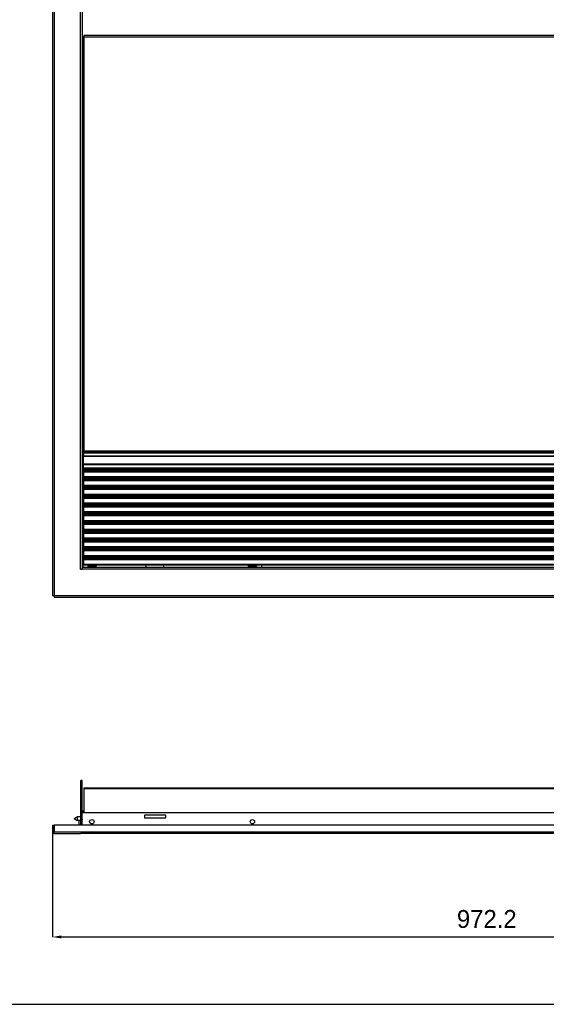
# Model space of a CAD drawing. Header units: inches. Extents: x -8834 to -3121, y 1010 to 9212.
# Tile 29 of 36: x -5518 to -4929, y 5510 to 6612. Entities that reach past the tile are written whole.
import ezdxf

# ---------------------------------------------------------------- set-up
doc = ezdxf.new("R2010")
doc.units = ezdxf.units.IN
doc.layers.add('1', color=7, linetype='Continuous')
doc.dimstyles.new('Copia di Standard', dxfattribs={"dimtxt": 20, "dimasz": 10, "dimexe": 0.18, "dimexo": 0.0625, "dimgap": 10, "dimtad": 1, "dimdec": 1, "dimzin": 0, "dimdsep": 46, "dimtxsty": 'Standard', "dimcen": 0.09, "dimclrd": 4, "dimclre": 4, "dimadec": 0, "dimazin": 0, "dimtfac": 1, "dimtdec": 1, "dimtofl": 0, "dimtmove": 0, "dimatfit": 3, "dimfxl": 0.18, "dimtolj": 1, "dimtzin": 0, "dimarcsym": 0})

# ---------------------------------------------------------------- blocks, each defined once
blk = doc.blocks.new('*D51')
at = {"color": 3, "lineweight": -2, "transparency": 16777216}
for p, q in [((-5481.6, 5706.1), (-5481.6, 5584.8)), ((-4509.4, 5706.1), (-4509.4, 5584.8)), ((-5471.6, 5585), (-4519.4, 5585))]:
    blk.add_line(p, q, dxfattribs=at)
at = {"color": 3, "transparency": 16777216}
for points in [[(-5471.6, 5586.7), (-5471.6, 5583.3), (-5481.6, 5585)], [(-4519.4, 5586.7), (-4519.4, 5583.3), (-4509.4, 5585)]]:
    blk.add_solid(points, dxfattribs=at)
at = {"layer": 'Defpoints', "color": 0, "transparency": 16777216}
for p in [(-5481.6, 5706.2), (-4509.4, 5706.2), (-4509.4, 5585)]:
    blk.add_point(p, dxfattribs=at)
at = {"color": 3, "transparency": 16777216, "insert": (-4995.5, 5605), "char_height": 20, "attachment_point": 5}
blk.add_mtext('\\A1;972.2', dxfattribs=at)

msp = doc.modelspace()

# ---------------------------------------------------------------- linework, layer by layer
at = {"color": 7, "linetype": 'Continuous'}
for p, q in [((-5481.55, 6717.75), (-5481.55, 5966.94)), ((-5448.55, 6635.2), (-5448.55, 6592.65)), ((-5448.05, 6592.65), (-5448.55, 6592.65)), ((-5448.55, 6592.65), (-5448.55, 6556.6)), ((-5448.05, 6592.65), (-5446.55, 6592.65)), ((-5448.05, 6592.15), (-5448.05, 6556.6)), ((-5446.55, 6592.15), (-5448.05, 6592.15)), ((-5448.05, 6592.15), (-5448.05, 6556.6)), ((-5446.55, 6594.15), (-4544.21, 6594.15)), ((-5446.55, 6594.15), (-5446.55, 6592.65)), ((-5446.55, 6592.65), (-5446.55, 6592.15)), ((-5448.05, 6556.6), (-5448.55, 6556.6)), ((-5448.55, 6556.6), (-5448.55, 6128.09)), ((-5448.05, 6556.6), (-5448.05, 6128.59)), ((-5448.55, 6128.09), (-5448.55, 6092.04)), ((-5448.05, 6128.09), (-5448.55, 6128.09)), ((-5446.55, 6128.59), (-5448.05, 6128.59)), ((-5446.55, 6128.09), (-5448.05, 6128.09)), ((-5446.55, 6127.09), (-5446.55, 6128.59)), ((-5447.05, 6123.59), (-4544.21, 6123.59)), ((-5447.05, 6123.59), (-5447.05, 6122.99)), ((-5447.05, 6114.26), (-5447.05, 6122.99)), ((-4544.21, 6127.09), (-5446.55, 6127.09)), ((-5446.55, 6127.09), (-5446.55, 6126.59)), ((-5446.55, 6123.59), (-5446.55, 6126.59)), ((-5447.05, 6114.26), (-5447.05, 6113.25)), ((-5447.05, 6109.61), (-5447.05, 6113.25)), ((-5447.05, 6109.61), (-5447.05, 6108.71)), ((-5447.05, 6108.71), (-4544.21, 6108.71)), ((-5447.05, 6108.27), (-4544.21, 6108.27)), ((-5447.05, 6108.27), (-5447.05, 6107.07)), ((-5447.05, 6107.07), (-5447.05, 6105.94)), ((-5447.05, 6105.64), (-5447.05, 6105.94)), ((-5447.05, 6105.64), (-5447.05, 6100.29)), ((-5446.55, 6108.27), (-5446.55, 6108.71)), ((-5439.15, 6108.44), (-5439.61, 6108.71)), ((-5439.15, 6108.44), (-5438.86, 6108.27)), ((-5436.74, 6108.27), (-5436.45, 6108.44)), ((-5435.99, 6108.71), (-5436.45, 6108.44)), ((-5418.48, 6108.27), (-5417.9, 6108.61)), ((-5417.72, 6108.71), (-5417.9, 6108.61)), ((-5415.2, 6108.61), (-5415.38, 6108.71)), ((-5415.2, 6108.61), (-5414.62, 6108.27)), ((-5406.35, 6108.71), (-5406.35, 6108.27)), ((-5393.65, 6108.71), (-5393.65, 6108.27)), ((-5389.15, 6108.32), (-5388.52, 6108.32)), ((-5389.15, 6108.32), (-5389.15, 6108.27)), ((-5388.08, 6108.32), (-5388.52, 6108.32)), ((-5386.37, 6108.32), (-5388.08, 6108.32)), ((-5385.07, 6108.32), (-5386.37, 6108.32)), ((-5382.23, 6108.32), (-5385.07, 6108.32)), ((-5382.35, 6108.27), (-5382.35, 6108.32)), ((-5380.93, 6108.32), (-5382.23, 6108.32)), ((-5380.93, 6108.32), (-5379.22, 6108.32)), ((-5379.22, 6108.32), (-5378.78, 6108.32)), ((-5378.78, 6108.32), (-5378.15, 6108.32)), ((-5378.15, 6108.32), (-5378.15, 6108.27)), ((-5357.05, 6108.27), (-5357.05, 6108.71)), ((-5280.78, 6108.27), (-5280.2, 6108.61)), ((-5280.02, 6108.71), (-5280.2, 6108.61)), ((-5277.5, 6108.61), (-5277.68, 6108.71)), ((-5277.5, 6108.61), (-5276.92, 6108.27)), ((-5247.85, 6108.71), (-5247.85, 6108.27)), ((-5099.14, 6108.27), (-5099.14, 6108.71)), ((-5095.14, 6108.32), (-5094.51, 6108.32)), ((-5095.14, 6108.27), (-5095.14, 6108.32)), ((-5094.51, 6108.32), (-5094.07, 6108.32)), ((-5094.07, 6108.32), (-5092.36, 6108.32)), ((-5091.06, 6108.32), (-5092.36, 6108.32)), ((-5088.22, 6108.32), (-5091.06, 6108.32)), ((-5088.22, 6108.32), (-5086.92, 6108.32)), ((-5086.92, 6108.32), (-5085.21, 6108.32)), ((-5084.77, 6108.32), (-5085.21, 6108.32)), ((-5084.77, 6108.32), (-5084.14, 6108.32)), ((-5084.14, 6108.27), (-5084.14, 6108.32)), ((-5080.14, 6108.27), (-5080.14, 6108.71)), ((-5447.05, 6100.29), (-5447.05, 6099.33)), ((-5447.05, 6099.33), (-4544.21, 6099.33)), ((-5447.05, 6098.47), (-4544.21, 6098.47)), ((-5447.05, 6098.47), (-5447.05, 6097.27)), ((-5447.05, 6097.27), (-5447.05, 6096.14)), ((-5447.05, 6095.84), (-5447.05, 6096.14)), ((-5447.05, 6095.84), (-5447.05, 6090.49)), ((-5446.55, 6098.47), (-5446.55, 6099.33)), ((-5406.35, 6099.33), (-5406.35, 6098.47)), ((-5393.65, 6099.33), (-5393.65, 6098.47)), ((-5389.15, 6098.52), (-5388.52, 6098.52)), ((-5389.15, 6098.52), (-5389.15, 6098.47)), ((-5388.08, 6098.52), (-5388.52, 6098.52)), ((-5386.37, 6098.52), (-5388.08, 6098.52)), ((-5385.07, 6098.52), (-5386.37, 6098.52)), ((-5382.23, 6098.52), (-5385.07, 6098.52)), ((-5382.35, 6098.47), (-5382.35, 6098.52)), ((-5380.93, 6098.52), (-5382.23, 6098.52)), ((-5380.93, 6098.52), (-5379.22, 6098.52)), ((-5379.22, 6098.52), (-5378.78, 6098.52)), ((-5378.78, 6098.52), (-5378.15, 6098.52)), ((-5378.15, 6098.52), (-5378.15, 6098.47)), ((-5357.05, 6098.47), (-5357.05, 6099.33)), ((-5247.85, 6099.33), (-5247.85, 6098.47)), ((-5099.14, 6098.47), (-5099.14, 6099.33)), ((-5095.14, 6098.52), (-5094.51, 6098.52)), ((-5095.14, 6098.47), (-5095.14, 6098.52)), ((-5094.51, 6098.52), (-5094.07, 6098.52)), ((-5094.07, 6098.52), (-5092.36, 6098.52)), ((-5091.06, 6098.52), (-5092.36, 6098.52)), ((-5088.22, 6098.52), (-5091.06, 6098.52)), ((-5088.22, 6098.52), (-5086.92, 6098.52)), ((-5086.92, 6098.52), (-5085.21, 6098.52)), ((-5084.77, 6098.52), (-5085.21, 6098.52)), ((-5084.77, 6098.52), (-5084.14, 6098.52)), ((-5084.14, 6098.47), (-5084.14, 6098.52)), ((-5080.14, 6098.47), (-5080.14, 6099.33)), ((-5448.05, 6092.04), (-5448.55, 6092.04)), ((-5448.55, 6092.04), (-5448.55, 5998.44)), ((-5448.05, 6092.04), (-5447.05, 6092.04)), ((-5447.55, 6090.04), (-5447.05, 6090.04)), ((-5447.55, 6090.04), (-5447.55, 5998.44)), ((-5447.05, 6090.49), (-5447.05, 6089.53)), ((-5447.05, 6089.53), (-4544.21, 6089.53)), ((-5447.05, 6088.67), (-5447.05, 6087.47)), ((-5447.05, 6088.67), (-4544.21, 6088.67)), ((-5447.05, 6087.47), (-5447.05, 6086.34)), ((-5447.05, 6086.04), (-5447.05, 6086.34)), ((-5447.05, 6086.04), (-5447.05, 6080.69)), ((-5393.65, 6089.53), (-5393.65, 6088.67)), ((-5389.15, 6088.72), (-5389.15, 6088.67)), ((-5389.15, 6088.72), (-5388.52, 6088.72)), ((-5388.08, 6088.72), (-5388.52, 6088.72)), ((-5386.37, 6088.72), (-5388.08, 6088.72)), ((-5385.07, 6088.72), (-5386.37, 6088.72)), ((-5382.23, 6088.72), (-5385.07, 6088.72)), ((-5380.93, 6088.72), (-5382.23, 6088.72)), ((-5380.93, 6088.72), (-5379.22, 6088.72)), ((-5379.22, 6088.72), (-5378.78, 6088.72)), ((-5378.78, 6088.72), (-5378.15, 6088.72)), ((-5378.15, 6088.72), (-5378.15, 6088.67)), ((-5357.05, 6088.67), (-5357.05, 6089.53)), ((-5247.85, 6089.53), (-5247.85, 6088.67)), ((-5099.14, 6088.67), (-5099.14, 6089.53)), ((-5095.14, 6088.67), (-5095.14, 6088.72)), ((-5095.14, 6088.72), (-5094.51, 6088.72)), ((-5094.51, 6088.72), (-5094.07, 6088.72)), ((-5094.07, 6088.72), (-5092.36, 6088.72)), ((-5091.06, 6088.72), (-5092.36, 6088.72)), ((-5088.22, 6088.72), (-5091.06, 6088.72)), ((-5088.22, 6088.72), (-5086.92, 6088.72)), ((-5086.92, 6088.72), (-5085.21, 6088.72)), ((-5084.77, 6088.72), (-5085.21, 6088.72)), ((-5084.77, 6088.72), (-5084.14, 6088.72)), ((-5084.14, 6088.67), (-5084.14, 6088.72)), ((-5080.14, 6088.67), (-5080.14, 6089.53)), ((-5447.05, 6080.69), (-5447.05, 6079.73)), ((-5447.05, 6079.73), (-4544.21, 6079.73)), ((-5447.05, 6078.87), (-4544.21, 6078.87)), ((-5447.05, 6078.87), (-5447.05, 6077.67)), ((-5447.05, 6077.67), (-5447.05, 6076.54)), ((-5447.05, 6076.24), (-5447.05, 6076.54)), ((-5447.05, 6076.24), (-5447.05, 6070.89)), ((-5393.65, 6079.73), (-5393.65, 6078.87)), ((-5389.15, 6078.92), (-5389.15, 6078.87)), ((-5389.15, 6078.92), (-5388.52, 6078.92)), ((-5388.08, 6078.92), (-5388.52, 6078.92)), ((-5386.37, 6078.92), (-5388.08, 6078.92)), ((-5385.07, 6078.92), (-5386.37, 6078.92)), ((-5382.23, 6078.92), (-5385.07, 6078.92)), ((-5380.93, 6078.92), (-5382.23, 6078.92)), ((-5380.93, 6078.92), (-5379.22, 6078.92)), ((-5379.22, 6078.92), (-5378.78, 6078.92)), ((-5378.78, 6078.92), (-5378.15, 6078.92)), ((-5378.15, 6078.92), (-5378.15, 6078.87)), ((-5357.05, 6078.87), (-5357.05, 6079.73)), ((-5247.85, 6079.73), (-5247.85, 6078.87)), ((-5099.14, 6078.87), (-5099.14, 6079.73)), ((-5095.14, 6078.92), (-5094.51, 6078.92)), ((-5095.14, 6078.87), (-5095.14, 6078.92)), ((-5094.51, 6078.92), (-5094.07, 6078.92)), ((-5094.07, 6078.92), (-5092.36, 6078.92)), ((-5091.06, 6078.92), (-5092.36, 6078.92)), ((-5088.22, 6078.92), (-5091.06, 6078.92)), ((-5088.22, 6078.92), (-5086.92, 6078.92)), ((-5086.92, 6078.92), (-5085.21, 6078.92)), ((-5084.77, 6078.92), (-5085.21, 6078.92)), ((-5084.77, 6078.92), (-5084.14, 6078.92)), ((-5084.14, 6078.87), (-5084.14, 6078.92)), ((-5080.14, 6078.87), (-5080.14, 6079.73)), ((-5447.05, 6070.89), (-5447.05, 6069.93)), ((-5447.05, 6069.93), (-4544.21, 6069.93)), ((-5447.05, 6069.07), (-4544.21, 6069.07)), ((-5447.05, 6069.07), (-5447.05, 6067.87)), ((-5447.05, 6067.87), (-5447.05, 6066.74)), ((-5447.05, 6066.44), (-5447.05, 6066.74)), ((-5447.05, 6066.44), (-5447.05, 6061.09)), ((-5393.65, 6069.93), (-5393.65, 6069.07)), ((-5389.15, 6069.12), (-5389.15, 6069.07)), ((-5389.15, 6069.12), (-5388.52, 6069.12)), ((-5388.08, 6069.12), (-5388.52, 6069.12)), ((-5386.37, 6069.12), (-5388.08, 6069.12)), ((-5385.07, 6069.12), (-5386.37, 6069.12)), ((-5382.23, 6069.12), (-5385.07, 6069.12)), ((-5380.93, 6069.12), (-5382.23, 6069.12)), ((-5380.93, 6069.12), (-5379.22, 6069.12)), ((-5379.22, 6069.12), (-5378.78, 6069.12)), ((-5378.78, 6069.12), (-5378.15, 6069.12)), ((-5378.15, 6069.12), (-5378.15, 6069.07)), ((-5357.05, 6069.07), (-5357.05, 6069.93)), ((-5247.85, 6069.93), (-5247.85, 6069.07)), ((-5099.14, 6069.07), (-5099.14, 6069.93)), ((-5095.14, 6069.12), (-5094.51, 6069.12)), ((-5095.14, 6069.07), (-5095.14, 6069.12)), ((-5094.51, 6069.12), (-5094.07, 6069.12)), ((-5094.07, 6069.12), (-5092.36, 6069.12)), ((-5091.06, 6069.12), (-5092.36, 6069.12)), ((-5088.22, 6069.12), (-5091.06, 6069.12)), ((-5088.22, 6069.12), (-5086.92, 6069.12)), ((-5086.92, 6069.12), (-5085.21, 6069.12)), ((-5084.77, 6069.12), (-5085.21, 6069.12)), ((-5084.77, 6069.12), (-5084.14, 6069.12)), ((-5084.14, 6069.07), (-5084.14, 6069.12)), ((-5080.14, 6069.07), (-5080.14, 6069.93)), ((-5447.05, 6061.09), (-5447.05, 6060.13)), ((-5447.05, 6060.13), (-4544.21, 6060.13)), ((-5447.05, 6059.27), (-4544.21, 6059.27)), ((-5447.05, 6059.27), (-5447.05, 6058.07)), ((-5447.05, 6058.07), (-5447.05, 6056.94)), ((-5447.05, 6056.64), (-5447.05, 6056.94)), ((-5447.05, 6056.64), (-5447.05, 6051.29)), ((-5447.05, 6051.29), (-5447.05, 6050.33)), ((-5447.05, 6050.33), (-4544.21, 6050.33)), ((-5393.65, 6060.13), (-5393.65, 6059.27)), ((-5393.65, 6050.33), (-5393.65, 6049.47)), ((-5389.15, 6059.32), (-5389.15, 6059.27)), ((-5389.15, 6059.32), (-5388.52, 6059.32)), ((-5388.08, 6059.32), (-5388.52, 6059.32)), ((-5386.37, 6059.32), (-5388.08, 6059.32)), ((-5385.07, 6059.32), (-5386.37, 6059.32)), ((-5382.23, 6059.32), (-5385.07, 6059.32)), ((-5380.93, 6059.32), (-5382.23, 6059.32)), ((-5380.93, 6059.32), (-5379.22, 6059.32)), ((-5379.22, 6059.32), (-5378.78, 6059.32)), ((-5378.78, 6059.32), (-5378.15, 6059.32)), ((-5378.15, 6059.32), (-5378.15, 6059.27)), ((-5357.05, 6059.27), (-5357.05, 6060.13)), ((-5357.05, 6049.47), (-5357.05, 6050.33)), ((-5247.85, 6060.13), (-5247.85, 6059.27)), ((-5247.85, 6050.33), (-5247.85, 6049.47)), ((-5099.14, 6059.27), (-5099.14, 6060.13)), ((-5099.14, 6049.47), (-5099.14, 6050.33)), ((-5095.14, 6059.32), (-5094.51, 6059.32)), ((-5095.14, 6059.27), (-5095.14, 6059.32)), ((-5094.51, 6059.32), (-5094.07, 6059.32)), ((-5094.07, 6059.32), (-5092.36, 6059.32)), ((-5091.06, 6059.32), (-5092.36, 6059.32)), ((-5088.22, 6059.32), (-5091.06, 6059.32)), ((-5088.22, 6059.32), (-5086.92, 6059.32)), ((-5086.92, 6059.32), (-5085.21, 6059.32)), ((-5084.77, 6059.32), (-5085.21, 6059.32)), ((-5084.77, 6059.32), (-5084.14, 6059.32)), ((-5084.14, 6059.27), (-5084.14, 6059.32)), ((-5080.14, 6059.27), (-5080.14, 6060.13)), ((-5080.14, 6049.47), (-5080.14, 6050.33)), ((-5447.05, 6049.47), (-4544.21, 6049.47)), ((-5447.05, 6049.47), (-5447.05, 6048.27)), ((-5447.05, 6048.27), (-5447.05, 6047.14)), ((-5447.05, 6046.84), (-5447.05, 6047.14)), ((-5447.05, 6046.84), (-5447.05, 6041.49)), ((-5447.05, 6041.49), (-5447.05, 6040.53)), ((-5447.05, 6040.53), (-4544.21, 6040.53)), ((-5447.05, 6039.67), (-4544.21, 6039.67)), ((-5447.05, 6039.67), (-5447.05, 6038.47)), ((-5393.65, 6040.53), (-5393.65, 6039.67)), ((-5389.15, 6049.52), (-5389.15, 6049.47)), ((-5389.15, 6049.52), (-5388.52, 6049.52)), ((-5389.15, 6039.72), (-5388.52, 6039.72)), ((-5389.15, 6039.72), (-5389.15, 6039.67)), ((-5388.08, 6049.52), (-5388.52, 6049.52)), ((-5388.08, 6039.72), (-5388.52, 6039.72)), ((-5386.37, 6049.52), (-5388.08, 6049.52)), ((-5386.37, 6039.72), (-5388.08, 6039.72)), ((-5385.07, 6049.52), (-5386.37, 6049.52)), ((-5385.07, 6039.72), (-5386.37, 6039.72)), ((-5382.23, 6049.52), (-5385.07, 6049.52)), ((-5382.23, 6039.72), (-5385.07, 6039.72)), ((-5380.93, 6049.52), (-5382.23, 6049.52)), ((-5380.93, 6039.72), (-5382.23, 6039.72)), ((-5380.93, 6049.52), (-5379.22, 6049.52)), ((-5380.93, 6039.72), (-5379.22, 6039.72)), ((-5379.22, 6049.52), (-5378.78, 6049.52)), ((-5379.22, 6039.72), (-5378.78, 6039.72)), ((-5378.78, 6049.52), (-5378.15, 6049.52)), ((-5378.78, 6039.72), (-5378.15, 6039.72)), ((-5378.15, 6049.52), (-5378.15, 6049.47)), ((-5378.15, 6039.72), (-5378.15, 6039.67)), ((-5357.05, 6039.67), (-5357.05, 6040.53)), ((-5247.85, 6040.53), (-5247.85, 6039.67)), ((-5099.14, 6039.67), (-5099.14, 6040.53)), ((-5095.14, 6049.52), (-5094.51, 6049.52)), ((-5095.14, 6049.47), (-5095.14, 6049.52)), ((-5095.14, 6039.72), (-5094.51, 6039.72)), ((-5095.14, 6039.67), (-5095.14, 6039.72)), ((-5094.51, 6049.52), (-5094.07, 6049.52)), ((-5094.51, 6039.72), (-5094.07, 6039.72)), ((-5094.07, 6049.52), (-5092.36, 6049.52)), ((-5094.07, 6039.72), (-5092.36, 6039.72)), ((-5091.06, 6049.52), (-5092.36, 6049.52)), ((-5091.06, 6039.72), (-5092.36, 6039.72)), ((-5088.22, 6049.52), (-5091.06, 6049.52)), ((-5088.22, 6039.72), (-5091.06, 6039.72)), ((-5088.22, 6049.52), (-5086.92, 6049.52)), ((-5088.22, 6039.72), (-5086.92, 6039.72)), ((-5086.92, 6049.52), (-5085.21, 6049.52)), ((-5086.92, 6039.72), (-5085.21, 6039.72)), ((-5084.77, 6049.52), (-5085.21, 6049.52)), ((-5084.77, 6039.72), (-5085.21, 6039.72)), ((-5084.77, 6049.52), (-5084.14, 6049.52)), ((-5084.77, 6039.72), (-5084.14, 6039.72)), ((-5084.14, 6049.47), (-5084.14, 6049.52)), ((-5084.14, 6039.67), (-5084.14, 6039.72)), ((-5080.14, 6039.67), (-5080.14, 6040.53)), ((-5447.05, 6038.47), (-5447.05, 6037.34)), ((-5447.05, 6037.04), (-5447.05, 6037.34)), ((-5447.05, 6037.04), (-5447.05, 6031.69)), ((-5447.05, 6031.69), (-5447.05, 6030.73)), ((-5447.05, 6030.73), (-4544.21, 6030.73)), ((-5447.05, 6029.87), (-4544.21, 6029.87)), ((-5447.05, 6029.87), (-5447.05, 6028.67)), ((-5447.05, 6028.67), (-5447.05, 6027.54)), ((-5393.65, 6030.73), (-5393.65, 6029.87)), ((-5389.15, 6029.92), (-5388.52, 6029.92)), ((-5389.15, 6029.92), (-5389.15, 6029.87)), ((-5388.08, 6029.92), (-5388.52, 6029.92)), ((-5386.37, 6029.92), (-5388.08, 6029.92)), ((-5385.07, 6029.92), (-5386.37, 6029.92)), ((-5382.23, 6029.92), (-5385.07, 6029.92)), ((-5380.93, 6029.92), (-5382.23, 6029.92)), ((-5380.93, 6029.92), (-5379.22, 6029.92)), ((-5379.22, 6029.92), (-5378.78, 6029.92)), ((-5378.78, 6029.92), (-5378.15, 6029.92)), ((-5378.15, 6029.92), (-5378.15, 6029.87)), ((-5357.05, 6029.87), (-5357.05, 6030.73)), ((-5247.85, 6030.73), (-5247.85, 6029.87)), ((-5099.14, 6029.87), (-5099.14, 6030.73)), ((-5095.14, 6029.87), (-5095.14, 6029.92)), ((-5095.14, 6029.92), (-5094.51, 6029.92)), ((-5094.51, 6029.92), (-5094.07, 6029.92)), ((-5094.07, 6029.92), (-5092.36, 6029.92)), ((-5091.06, 6029.92), (-5092.36, 6029.92)), ((-5088.22, 6029.92), (-5091.06, 6029.92)), ((-5088.22, 6029.92), (-5086.92, 6029.92)), ((-5086.92, 6029.92), (-5085.21, 6029.92)), ((-5084.77, 6029.92), (-5085.21, 6029.92)), ((-5084.77, 6029.92), (-5084.14, 6029.92)), ((-5084.14, 6029.87), (-5084.14, 6029.92)), ((-5080.14, 6029.87), (-5080.14, 6030.73)), ((-5447.05, 6027.24), (-5447.05, 6027.54)), ((-5447.05, 6027.24), (-5447.05, 6021.89)), ((-5447.05, 6021.89), (-5447.05, 6020.93)), ((-5447.05, 6020.93), (-4544.21, 6020.93)), ((-5447.05, 6020.07), (-4544.21, 6020.07)), ((-5447.05, 6020.07), (-5447.05, 6018.87)), ((-5447.05, 6018.87), (-5447.05, 6017.74)), ((-5447.05, 6017.44), (-5447.05, 6017.74)), ((-5447.05, 6017.44), (-5447.05, 6012.09)), ((-5393.65, 6020.93), (-5393.65, 6020.07)), ((-5389.15, 6020.12), (-5389.15, 6020.07)), ((-5389.15, 6020.12), (-5388.52, 6020.12)), ((-5388.08, 6020.12), (-5388.52, 6020.12)), ((-5386.37, 6020.12), (-5388.08, 6020.12)), ((-5385.07, 6020.12), (-5386.37, 6020.12)), ((-5382.23, 6020.12), (-5385.07, 6020.12)), ((-5380.93, 6020.12), (-5382.23, 6020.12)), ((-5380.93, 6020.12), (-5379.22, 6020.12)), ((-5379.22, 6020.12), (-5378.78, 6020.12)), ((-5378.78, 6020.12), (-5378.15, 6020.12)), ((-5378.15, 6020.12), (-5378.15, 6020.07)), ((-5347.32, 6020.07), (-5347.32, 6020.93)), ((-5247.85, 6020.93), (-5247.85, 6020.07)), ((-5099.14, 6020.07), (-5099.14, 6020.93)), ((-5095.14, 6020.12), (-5094.51, 6020.12)), ((-5095.14, 6020.07), (-5095.14, 6020.12)), ((-5094.51, 6020.12), (-5094.07, 6020.12)), ((-5094.07, 6020.12), (-5092.36, 6020.12)), ((-5091.06, 6020.12), (-5092.36, 6020.12)), ((-5088.22, 6020.12), (-5091.06, 6020.12)), ((-5088.22, 6020.12), (-5086.92, 6020.12)), ((-5086.92, 6020.12), (-5085.21, 6020.12)), ((-5084.77, 6020.12), (-5085.21, 6020.12)), ((-5084.77, 6020.12), (-5084.14, 6020.12)), ((-5084.14, 6020.07), (-5084.14, 6020.12)), ((-5080.14, 6020.07), (-5080.14, 6020.93)), ((-5447.05, 6012.09), (-5447.05, 6011.13)), ((-5447.05, 6011.13), (-4544.21, 6011.13)), ((-5447.05, 6010.27), (-4544.21, 6010.27)), ((-5447.05, 6010.27), (-5447.05, 6009.07)), ((-5447.05, 6009.07), (-5447.05, 6007.94)), ((-5447.05, 6007.64), (-5447.05, 6007.94)), ((-5447.05, 6007.64), (-5447.05, 6002.29)), ((-5393.65, 6011.13), (-5393.65, 6010.27)), ((-5389.15, 6010.32), (-5388.52, 6010.32)), ((-5389.15, 6010.32), (-5389.15, 6010.27)), ((-5388.08, 6010.32), (-5388.52, 6010.32)), ((-5386.37, 6010.32), (-5388.08, 6010.32)), ((-5385.07, 6010.32), (-5386.37, 6010.32)), ((-5382.23, 6010.32), (-5385.07, 6010.32)), ((-5380.93, 6010.32), (-5382.23, 6010.32)), ((-5380.93, 6010.32), (-5379.22, 6010.32)), ((-5379.22, 6010.32), (-5378.78, 6010.32)), ((-5378.78, 6010.32), (-5378.15, 6010.32)), ((-5378.15, 6010.32), (-5378.15, 6010.27)), ((-5357.05, 6010.27), (-5357.05, 6011.13)), ((-5247.85, 6011.13), (-5247.85, 6010.27)), ((-5099.14, 6010.27), (-5099.14, 6011.13)), ((-5095.14, 6010.32), (-5094.51, 6010.32)), ((-5095.14, 6010.27), (-5095.14, 6010.32)), ((-5094.51, 6010.32), (-5094.07, 6010.32)), ((-5094.07, 6010.32), (-5092.36, 6010.32)), ((-5091.06, 6010.32), (-5092.36, 6010.32)), ((-5088.22, 6010.32), (-5091.06, 6010.32)), ((-5088.22, 6010.32), (-5086.92, 6010.32)), ((-5086.92, 6010.32), (-5085.21, 6010.32)), ((-5084.77, 6010.32), (-5085.21, 6010.32)), ((-5084.77, 6010.32), (-5084.14, 6010.32)), ((-5084.14, 6010.27), (-5084.14, 6010.32)), ((-5080.14, 6010.27), (-5080.14, 6011.13)), ((-5450.25, 5996.74), (-5448.55, 5996.74)), ((-5450.25, 5996.74), (-5448.55, 5996.74)), ((-5448.55, 5998.44), (-5448.55, 5996.74)), ((-5448.55, 5998.44), (-5448.55, 5996.74)), ((-4542.35, 5998.44), (-5447.55, 5998.44)), ((-5447.05, 6002.29), (-5447.05, 6001.33)), ((-5447.05, 6001.33), (-4544.21, 6001.33)), ((-5442.2, 6000.44), (-5442.2, 5999.94)), ((-5439.65, 5999.94), (-5442.2, 5999.94)), ((-5440.93, 6000.64), (-5442, 6000.64)), ((-5440.93, 6001.33), (-5440.93, 6000.64)), ((-5437.55, 6000.64), (-5440.93, 6000.64)), ((-5435.45, 5999.94), (-5439.65, 5999.94)), ((-5439.65, 5999.94), (-5439.65, 5998.44)), ((-5437.55, 6001.33), (-5437.55, 6000.64)), ((-5434.17, 6000.64), (-5437.55, 6000.64)), ((-5435.45, 5999.94), (-5435.45, 5998.44)), ((-5432.9, 5999.94), (-5435.45, 5999.94)), ((-5434.17, 6000.64), (-5434.17, 6001.33)), ((-5433.1, 6000.64), (-5434.17, 6000.64)), ((-5432.9, 6000.44), (-5432.9, 5999.94)), ((-5377.05, 6001.33), (-5377.05, 5998.44)), ((-5357.05, 5998.44), (-5357.05, 6001.33)), ((-5262.5, 6000.44), (-5262.5, 5999.94)), ((-5259.95, 5999.94), (-5262.5, 5999.94)), ((-5261.23, 6000.64), (-5262.3, 6000.64)), ((-5261.23, 6001.33), (-5261.23, 6000.64)), ((-5257.85, 6000.64), (-5261.23, 6000.64)), ((-5255.75, 5999.94), (-5259.95, 5999.94)), ((-5259.95, 5999.94), (-5259.95, 5998.44)), ((-5257.85, 6001.33), (-5257.85, 6000.64)), ((-5254.47, 6000.64), (-5257.85, 6000.64)), ((-5253.2, 5999.94), (-5255.75, 5999.94)), ((-5255.75, 5999.94), (-5255.75, 5998.44)), ((-5254.47, 6000.64), (-5254.47, 6001.33)), ((-5253.4, 6000.64), (-5254.47, 6000.64)), ((-5253.2, 6000.44), (-5253.2, 5999.94)), ((-5247.85, 6001.33), (-5247.85, 5998.44)), ((-5480.05, 5966.94), (-5481.55, 5966.94)), ((-5480.05, 5966.94), (-5479.85, 5967.14)), ((-5479.85, 5967.14), (-5479.85, 5965.44)), ((-5479.85, 5965.44), (-4544.21, 5965.44)), ((-5448.55, 5759.94), (-5449.75, 5759.94)), ((-5449.75, 5756.94), (-5449.75, 5759.94)), ((-5449.75, 5718.92), (-5449.75, 5756.94)), ((-5448.55, 5756.94), (-5448.55, 5759.94)), ((-5448.55, 5723.94), (-5448.55, 5756.94)), ((-5446.45, 5751.94), (-4544.21, 5751.94)), ((-5446.45, 5751.94), (-5446.45, 5750.61)), ((-5446.45, 5750.61), (-5446.45, 5723.94)), ((-5448.55, 5718.92), (-5448.55, 5723.94)), ((-5448.55, 5718.92), (-5448.55, 5723.94)), ((-4544.21, 5723.94), (-5448.55, 5723.94)), ((-5447.55, 5725.14), (-5447.55, 5725.94)), ((-5446.45, 5725.94), (-5447.55, 5725.94)), ((-5447.55, 5724.64), (-5447.55, 5725.14)), ((-5447.55, 5725.14), (-5446.45, 5725.14)), ((-5447.55, 5723.94), (-5447.55, 5724.64)), ((-5354.69, 5721.32), (-5378.69, 5721.32)), ((-5378.69, 5721.32), (-5378.69, 5718.32)), ((-5354.69, 5718.32), (-5354.69, 5721.32)), ((-5481.55, 5709.94), (-5481.55, 5702.44)), ((-5481.55, 5709.94), (-5480.35, 5709.94)), ((-5480.35, 5702.44), (-5480.35, 5709.94)), ((-5479.85, 5709.94), (-5479.85, 5702.44)), ((-5449.75, 5709.94), (-5479.85, 5709.94)), ((-5479.85, 5709.94), (-5479.85, 5702.44)), ((-5449.75, 5709.94), (-5479.85, 5709.94)), ((-5457.45, 5717.44), (-5454.08, 5719.54)), ((-5457.45, 5717.44), (-5454.08, 5715.34)), ((-5454.08, 5719.54), (-5454.08, 5715.34)), ((-5449.75, 5719.54), (-5454.08, 5719.54)), ((-5451.75, 5715.34), (-5454.08, 5715.34)), ((-5451.75, 5709.94), (-5451.75, 5715.44)), ((-5449.75, 5715.44), (-5451.75, 5715.44)), ((-5449.75, 5716.92), (-5449.75, 5718.92)), ((-5449.75, 5715.92), (-5449.75, 5716.92)), ((-5449.75, 5715.44), (-5449.75, 5715.92)), ((-5449.75, 5715.92), (-5448.55, 5715.92)), ((-5449.75, 5709.94), (-5449.75, 5715.44)), ((-5449.75, 5709.94), (-5449.75, 5715.44)), ((-5448.55, 5709.94), (-5449.75, 5709.94)), ((-5448.55, 5709.94), (-5449.75, 5709.94)), ((-5448.55, 5718.55), (-5448.55, 5718.92)), ((-5448.55, 5718.55), (-5448.55, 5718.92)), ((-5448.55, 5717.44), (-5448.55, 5718.55)), ((-5448.55, 5717.44), (-5448.55, 5718.55)), ((-5448.55, 5716.92), (-5448.55, 5717.44)), ((-5448.55, 5716.92), (-5448.55, 5717.44)), ((-5448.55, 5716.92), (-5448.55, 5715.92)), ((-5448.55, 5716.92), (-5448.55, 5715.92)), ((-5448.55, 5709.94), (-5448.55, 5715.92)), ((-5448.55, 5709.94), (-5448.55, 5715.92)), ((-5447.55, 5709.94), (-5448.55, 5709.94)), ((-5447.55, 5709.94), (-5448.55, 5709.94)), ((-4544.21, 5709.94), (-5447.55, 5709.94)), ((-4544.21, 5709.94), (-5447.55, 5709.94)), ((-5378.69, 5718.32), (-5354.69, 5718.32)), ((-5480.05, 5701.98), (-5480.05, 5700.75)), ((-5479.85, 5701.94), (-5479.85, 5702.44)), ((-5479.85, 5701.94), (-5479.85, 5702.44)), ((-5479.85, 5700.74), (-5479.85, 5701.94)), ((-5479.85, 5700.74), (-5479.85, 5701.94)), ((-5479.85, 5700.74), (-5450.25, 5700.74)), ((-5479.85, 5700.74), (-5450.25, 5700.74)), ((-5479.85, 5700.74), (-5450.25, 5700.74)), ((-5448.55, 5700.74), (-5450.25, 5700.74)), ((-5448.55, 5700.74), (-5450.25, 5700.74)), ((-4544.21, 5700.74), (-5448.55, 5700.74)), ((-4544.21, 5700.74), (-5448.55, 5700.74))]:
    msp.add_line(p, q, dxfattribs=at)
at = {"color": 9, "linetype": 'Continuous'}
for p, q in [((-5479.85, 6717.55), (-5479.85, 5967.14)), ((-5450.25, 5996.74), (-5450.25, 6687.95)), ((-5448.05, 6592.65), (-5448.05, 6592.15)), ((-5446.55, 6592.65), (-5429.55, 6592.65)), ((-5446.55, 6592.65), (-5429.55, 6592.65)), ((-5446.55, 6592.15), (-5446.55, 6128.59)), ((-5429.55, 6592.65), (-4544.21, 6592.65)), ((-5448.05, 6092.04), (-5448.05, 6128.09)), ((-4544.21, 6128.59), (-5446.55, 6128.59)), ((-5447.05, 6122.99), (-4544.21, 6122.99)), ((-4544.21, 6126.59), (-5446.55, 6126.59)), ((-4544.21, 6114.26), (-5447.05, 6114.26)), ((-4544.21, 6113.25), (-5447.05, 6113.25)), ((-4544.21, 6109.61), (-5447.05, 6109.61)), ((-5447.05, 6107.07), (-4544.21, 6107.07)), ((-5447.05, 6105.94), (-4544.21, 6105.94)), ((-5447.05, 6105.64), (-4544.21, 6105.64)), ((-5388.52, 6108.32), (-5388.52, 6108.71)), ((-5388.08, 6108.32), (-5388.08, 6108.71)), ((-5386.37, 6108.71), (-5386.37, 6108.32)), ((-5385.07, 6108.71), (-5385.07, 6108.32)), ((-5382.23, 6108.71), (-5382.23, 6108.32)), ((-5380.93, 6108.71), (-5380.93, 6108.32)), ((-5379.22, 6108.71), (-5379.22, 6108.32)), ((-5378.78, 6108.71), (-5378.78, 6108.32)), ((-5094.51, 6108.71), (-5094.51, 6108.32)), ((-5094.07, 6108.71), (-5094.07, 6108.32)), ((-5092.36, 6108.71), (-5092.36, 6108.32)), ((-5091.06, 6108.71), (-5091.06, 6108.32)), ((-5088.22, 6108.32), (-5088.22, 6108.71)), ((-5086.92, 6108.32), (-5086.92, 6108.71)), ((-5085.21, 6108.32), (-5085.21, 6108.71)), ((-5084.77, 6108.32), (-5084.77, 6108.71)), ((-5447.05, 6100.29), (-4544.21, 6100.29)), ((-5447.05, 6097.27), (-4544.21, 6097.27)), ((-5447.05, 6096.14), (-4544.21, 6096.14)), ((-5447.05, 6095.84), (-4544.21, 6095.84)), ((-5388.52, 6098.52), (-5388.52, 6099.33)), ((-5388.08, 6098.52), (-5388.08, 6099.33)), ((-5386.37, 6099.33), (-5386.37, 6098.52)), ((-5385.07, 6099.33), (-5385.07, 6098.52)), ((-5382.23, 6099.33), (-5382.23, 6098.52)), ((-5380.93, 6099.33), (-5380.93, 6098.52)), ((-5379.22, 6099.33), (-5379.22, 6098.52)), ((-5378.78, 6099.33), (-5378.78, 6098.52)), ((-5094.51, 6099.33), (-5094.51, 6098.52)), ((-5094.07, 6099.33), (-5094.07, 6098.52)), ((-5092.36, 6099.33), (-5092.36, 6098.52)), ((-5091.06, 6099.33), (-5091.06, 6098.52)), ((-5088.22, 6098.52), (-5088.22, 6099.33)), ((-5086.92, 6098.52), (-5086.92, 6099.33)), ((-5085.21, 6098.52), (-5085.21, 6099.33)), ((-5084.77, 6098.52), (-5084.77, 6099.33)), ((-5447.05, 6090.49), (-4544.21, 6090.49)), ((-5447.05, 6087.47), (-4544.21, 6087.47)), ((-5447.05, 6086.34), (-4544.21, 6086.34)), ((-5447.05, 6086.04), (-4544.21, 6086.04)), ((-5388.52, 6088.72), (-5388.52, 6089.53)), ((-5388.08, 6088.72), (-5388.08, 6089.53)), ((-5386.37, 6089.53), (-5386.37, 6088.72)), ((-5385.07, 6089.53), (-5385.07, 6088.72)), ((-5382.23, 6089.53), (-5382.23, 6088.72)), ((-5380.93, 6089.53), (-5380.93, 6088.72)), ((-5379.22, 6089.53), (-5379.22, 6088.72)), ((-5378.78, 6089.53), (-5378.78, 6088.72)), ((-5094.51, 6089.53), (-5094.51, 6088.72)), ((-5094.07, 6089.53), (-5094.07, 6088.72)), ((-5092.36, 6089.53), (-5092.36, 6088.72)), ((-5091.06, 6089.53), (-5091.06, 6088.72)), ((-5088.22, 6088.72), (-5088.22, 6089.53)), ((-5086.92, 6088.72), (-5086.92, 6089.53)), ((-5085.21, 6088.72), (-5085.21, 6089.53)), ((-5084.77, 6088.72), (-5084.77, 6089.53)), ((-5447.05, 6080.69), (-4544.21, 6080.69)), ((-5447.05, 6077.67), (-4544.21, 6077.67)), ((-5447.05, 6076.54), (-4544.21, 6076.54)), ((-5447.05, 6076.24), (-4544.21, 6076.24)), ((-5388.52, 6078.92), (-5388.52, 6079.73)), ((-5388.08, 6078.92), (-5388.08, 6079.73)), ((-5386.37, 6079.73), (-5386.37, 6078.92)), ((-5385.07, 6079.73), (-5385.07, 6078.92)), ((-5382.23, 6079.73), (-5382.23, 6078.92)), ((-5380.93, 6079.73), (-5380.93, 6078.92)), ((-5379.22, 6079.73), (-5379.22, 6078.92)), ((-5378.78, 6079.73), (-5378.78, 6078.92)), ((-5094.51, 6079.73), (-5094.51, 6078.92)), ((-5094.07, 6079.73), (-5094.07, 6078.92)), ((-5092.36, 6079.73), (-5092.36, 6078.92)), ((-5091.06, 6079.73), (-5091.06, 6078.92)), ((-5088.22, 6078.92), (-5088.22, 6079.73)), ((-5086.92, 6078.92), (-5086.92, 6079.73)), ((-5085.21, 6078.92), (-5085.21, 6079.73)), ((-5084.77, 6078.92), (-5084.77, 6079.73)), ((-5447.05, 6070.89), (-4544.21, 6070.89)), ((-5447.05, 6067.87), (-4544.21, 6067.87)), ((-5447.05, 6066.74), (-4544.21, 6066.74)), ((-5447.05, 6066.44), (-4544.21, 6066.44)), ((-5388.52, 6069.12), (-5388.52, 6069.93)), ((-5388.08, 6069.12), (-5388.08, 6069.93)), ((-5386.37, 6069.93), (-5386.37, 6069.12)), ((-5385.07, 6069.93), (-5385.07, 6069.12)), ((-5382.23, 6069.93), (-5382.23, 6069.12)), ((-5380.93, 6069.93), (-5380.93, 6069.12)), ((-5379.22, 6069.93), (-5379.22, 6069.12)), ((-5378.78, 6069.93), (-5378.78, 6069.12)), ((-5094.51, 6069.93), (-5094.51, 6069.12)), ((-5094.07, 6069.93), (-5094.07, 6069.12)), ((-5092.36, 6069.93), (-5092.36, 6069.12)), ((-5091.06, 6069.93), (-5091.06, 6069.12)), ((-5088.22, 6069.12), (-5088.22, 6069.93)), ((-5086.92, 6069.12), (-5086.92, 6069.93)), ((-5085.21, 6069.12), (-5085.21, 6069.93)), ((-5084.77, 6069.12), (-5084.77, 6069.93)), ((-5447.05, 6061.09), (-4544.21, 6061.09)), ((-5447.05, 6058.07), (-4544.21, 6058.07)), ((-5447.05, 6056.94), (-4544.21, 6056.94)), ((-5447.05, 6056.64), (-4544.21, 6056.64)), ((-5447.05, 6051.29), (-4544.21, 6051.29)), ((-5388.52, 6059.32), (-5388.52, 6060.13)), ((-5388.52, 6049.52), (-5388.52, 6050.33)), ((-5388.08, 6059.32), (-5388.08, 6060.13)), ((-5388.08, 6049.52), (-5388.08, 6050.33)), ((-5386.37, 6060.13), (-5386.37, 6059.32)), ((-5386.37, 6050.33), (-5386.37, 6049.52)), ((-5385.07, 6060.13), (-5385.07, 6059.32)), ((-5385.07, 6050.33), (-5385.07, 6049.52)), ((-5382.23, 6060.13), (-5382.23, 6059.32)), ((-5382.23, 6050.33), (-5382.23, 6049.52)), ((-5380.93, 6060.13), (-5380.93, 6059.32)), ((-5380.93, 6050.33), (-5380.93, 6049.52)), ((-5379.22, 6060.13), (-5379.22, 6059.32)), ((-5379.22, 6050.33), (-5379.22, 6049.52)), ((-5378.78, 6060.13), (-5378.78, 6059.32)), ((-5378.78, 6050.33), (-5378.78, 6049.52)), ((-5094.51, 6060.13), (-5094.51, 6059.32)), ((-5094.51, 6050.33), (-5094.51, 6049.52)), ((-5094.07, 6060.13), (-5094.07, 6059.32)), ((-5094.07, 6050.33), (-5094.07, 6049.52)), ((-5092.36, 6060.13), (-5092.36, 6059.32)), ((-5092.36, 6050.33), (-5092.36, 6049.52)), ((-5091.06, 6060.13), (-5091.06, 6059.32)), ((-5091.06, 6050.33), (-5091.06, 6049.52)), ((-5088.22, 6059.32), (-5088.22, 6060.13)), ((-5088.22, 6049.52), (-5088.22, 6050.33)), ((-5086.92, 6059.32), (-5086.92, 6060.13)), ((-5086.92, 6049.52), (-5086.92, 6050.33)), ((-5085.21, 6059.32), (-5085.21, 6060.13)), ((-5085.21, 6049.52), (-5085.21, 6050.33)), ((-5084.77, 6059.32), (-5084.77, 6060.13)), ((-5084.77, 6049.52), (-5084.77, 6050.33)), ((-5447.05, 6048.27), (-4544.21, 6048.27)), ((-5447.05, 6047.14), (-4544.21, 6047.14)), ((-5447.05, 6046.84), (-4544.21, 6046.84)), ((-5447.05, 6041.49), (-4544.21, 6041.49)), ((-5388.52, 6039.72), (-5388.52, 6040.53)), ((-5388.08, 6039.72), (-5388.08, 6040.53)), ((-5386.37, 6040.53), (-5386.37, 6039.72)), ((-5385.07, 6040.53), (-5385.07, 6039.72)), ((-5382.23, 6040.53), (-5382.23, 6039.72)), ((-5380.93, 6040.53), (-5380.93, 6039.72)), ((-5379.22, 6040.53), (-5379.22, 6039.72)), ((-5378.78, 6040.53), (-5378.78, 6039.72)), ((-5094.51, 6040.53), (-5094.51, 6039.72)), ((-5094.07, 6040.53), (-5094.07, 6039.72)), ((-5092.36, 6040.53), (-5092.36, 6039.72)), ((-5091.06, 6040.53), (-5091.06, 6039.72)), ((-5088.22, 6039.72), (-5088.22, 6040.53)), ((-5086.92, 6039.72), (-5086.92, 6040.53)), ((-5085.21, 6039.72), (-5085.21, 6040.53)), ((-5084.77, 6039.72), (-5084.77, 6040.53)), ((-5447.05, 6038.47), (-4544.21, 6038.47)), ((-5447.05, 6037.34), (-4544.21, 6037.34)), ((-5447.05, 6037.04), (-4544.21, 6037.04)), ((-5447.05, 6031.69), (-4544.21, 6031.69)), ((-5447.05, 6028.67), (-4544.21, 6028.67)), ((-5388.52, 6029.92), (-5388.52, 6030.73)), ((-5388.08, 6029.92), (-5388.08, 6030.73)), ((-5386.37, 6030.73), (-5386.37, 6029.92)), ((-5385.07, 6030.73), (-5385.07, 6029.92)), ((-5382.23, 6030.73), (-5382.23, 6029.92)), ((-5380.93, 6030.73), (-5380.93, 6029.92)), ((-5379.22, 6030.73), (-5379.22, 6029.92)), ((-5378.78, 6030.73), (-5378.78, 6029.92)), ((-5094.51, 6030.73), (-5094.51, 6029.92)), ((-5094.07, 6030.73), (-5094.07, 6029.92)), ((-5092.36, 6030.73), (-5092.36, 6029.92)), ((-5091.06, 6030.73), (-5091.06, 6029.92)), ((-5088.22, 6029.92), (-5088.22, 6030.73)), ((-5086.92, 6029.92), (-5086.92, 6030.73)), ((-5085.21, 6029.92), (-5085.21, 6030.73)), ((-5084.77, 6029.92), (-5084.77, 6030.73)), ((-5447.05, 6027.54), (-4544.21, 6027.54)), ((-5447.05, 6027.24), (-4544.21, 6027.24)), ((-5447.05, 6021.89), (-4544.21, 6021.89)), ((-5447.05, 6018.87), (-4544.21, 6018.87)), ((-5447.05, 6017.74), (-4544.21, 6017.74)), ((-5447.05, 6017.44), (-4544.21, 6017.44)), ((-5388.52, 6020.12), (-5388.52, 6020.93)), ((-5388.08, 6020.12), (-5388.08, 6020.93)), ((-5386.37, 6020.93), (-5386.37, 6020.12)), ((-5385.07, 6020.93), (-5385.07, 6020.12)), ((-5382.23, 6020.93), (-5382.23, 6020.12)), ((-5380.93, 6020.93), (-5380.93, 6020.12)), ((-5379.22, 6020.93), (-5379.22, 6020.12)), ((-5378.78, 6020.93), (-5378.78, 6020.12)), ((-5094.51, 6020.93), (-5094.51, 6020.12)), ((-5094.07, 6020.93), (-5094.07, 6020.12)), ((-5092.36, 6020.93), (-5092.36, 6020.12)), ((-5091.06, 6020.93), (-5091.06, 6020.12)), ((-5088.22, 6020.12), (-5088.22, 6020.93)), ((-5086.92, 6020.12), (-5086.92, 6020.93)), ((-5085.21, 6020.12), (-5085.21, 6020.93)), ((-5084.77, 6020.12), (-5084.77, 6020.93)), ((-5447.05, 6012.09), (-4544.21, 6012.09)), ((-5447.05, 6009.07), (-4544.21, 6009.07)), ((-5447.05, 6007.94), (-4544.21, 6007.94)), ((-5447.05, 6007.64), (-4544.21, 6007.64)), ((-5388.52, 6010.32), (-5388.52, 6011.13)), ((-5388.08, 6010.32), (-5388.08, 6011.13)), ((-5386.37, 6011.13), (-5386.37, 6010.32)), ((-5385.07, 6011.13), (-5385.07, 6010.32)), ((-5382.23, 6011.13), (-5382.23, 6010.32)), ((-5380.93, 6011.13), (-5380.93, 6010.32)), ((-5379.22, 6011.13), (-5379.22, 6010.32)), ((-5378.78, 6011.13), (-5378.78, 6010.32)), ((-5094.51, 6011.13), (-5094.51, 6010.32)), ((-5094.07, 6011.13), (-5094.07, 6010.32)), ((-5092.36, 6011.13), (-5092.36, 6010.32)), ((-5091.06, 6011.13), (-5091.06, 6010.32)), ((-5088.22, 6010.32), (-5088.22, 6011.13)), ((-5086.92, 6010.32), (-5086.92, 6011.13)), ((-5085.21, 6010.32), (-5085.21, 6011.13)), ((-5084.77, 6010.32), (-5084.77, 6011.13)), ((-4542.35, 5996.74), (-5450.25, 5996.74)), ((-5447.05, 6002.29), (-4544.21, 6002.29)), ((-5432.9, 6000.44), (-5442.2, 6000.44)), ((-5253.2, 6000.44), (-5262.5, 6000.44)), ((-5479.85, 5967.14), (-4544.21, 5967.14)), ((-5448.55, 5756.94), (-5449.75, 5756.94)), ((-4544.21, 5750.61), (-5446.45, 5750.61)), ((-5447.55, 5724.64), (-5446.45, 5724.64)), ((-5449.75, 5718.92), (-5448.55, 5718.92)), ((-5449.75, 5702.44), (-5479.85, 5702.44)), ((-5449.75, 5702.44), (-5479.85, 5702.44)), ((-5448.55, 5702.44), (-5449.75, 5702.44)), ((-5448.55, 5702.44), (-5449.75, 5702.44)), ((-5419.41, 5702.44), (-5448.55, 5702.44)), ((-5419.41, 5702.44), (-5448.55, 5702.44)), ((-4544.21, 5702.44), (-5419.41, 5702.44)), ((-4544.21, 5702.44), (-5419.41, 5702.44))]:
    msp.add_line(p, q, dxfattribs=at)
at = {"color": 7, "linetype": 'Continuous'}
for centre in [(-5437.55, 5713.94), (-5257.85, 5713.94)]:
    msp.add_circle(centre, 2.5, dxfattribs=at)
for centre, radius, start, end in [((-5437.8, 6111.56), 4.65, 217.84178, 225.00066), ((-5437.8, 6111.56), 3.4, 246.59535, 255.25848), ((-5437.8, 6111.56), 3.4, 284.74152, 293.40465), ((-5437.8, 6111.56), 4.65, 314.99934, 322.15822), ((-5416.55, 6105.49), 4.65, 136.1258, 143.1698), ((-5416.55, 6105.49), 3.4, 108.57901, 113.40465), ((-5416.55, 6105.49), 2.85, 77.97116, 102.02884), ((-5416.55, 6105.49), 3.4, 66.59535, 71.42099), ((-5416.55, 6105.49), 4.65, 36.8302, 43.8742), ((-5278.85, 6105.49), 4.65, 136.1258, 143.1698), ((-5278.85, 6105.49), 3.4, 108.57901, 113.40465), ((-5278.85, 6105.49), 2.85, 77.97116, 102.02884), ((-5278.85, 6105.49), 3.4, 66.59535, 71.42099), ((-5278.85, 6105.49), 4.65, 36.8302, 43.8742), ((-5442, 6000.44), 0.2, 90, 180), ((-5433.1, 6000.44), 0.2, 0, 90), ((-5262.3, 6000.44), 0.2, 90, 180), ((-5253.4, 6000.44), 0.2, 0, 90), ((-5448.05, 5716.92), 1.7, 107.10464, 180), ((-5479.85, 5702.44), 1.7, 180, 263.24367), ((-5479.85, 5702.44), 0.5, 180, 246.42182), ((-5479.85, 5702.44), 0.5, 246.42182, 270), ((-5479.85, 5702.44), 1.7, 263.24367, 270)]:
    msp.add_arc(centre, radius, start, end, dxfattribs=at)
at = {"color": 9, "linetype": 'Continuous'}
for centre, start, end in [((-5437.8, 6111.56), 219.87056, 227.6374), ((-5437.8, 6111.56), 312.3626, 320.12944), ((-5416.55, 6105.49), 133.59543, 141.21594), ((-5416.55, 6105.49), 38.78406, 46.40457), ((-5278.85, 6105.49), 133.59543, 141.21594), ((-5278.85, 6105.49), 38.78406, 46.40457)]:
    msp.add_arc(centre, 4.45, start, end, dxfattribs=at)
at = {"layer": '1', "color": 7, "linetype": 'Continuous'}
msp.add_line((-8730.71, 5509.61), (-3120.62, 5509.61), dxfattribs=at)

# ---------------------------------------------------------------- dimensions: what is measured, and where the dimension line sits
at = {"color": 3}
dim = msp.add_linear_dim(base=(-4509.35, 5585), p1=(-5481.55, 5706.19), p2=(-4509.35, 5706.19), dimstyle='Copia di Standard', override={"dimclrd": 3, "dimclre": 3, "dimclrt": 3}, dxfattribs=at)
dim.commit()
dim.dimension.update_dxf_attribs({"geometry": '*D51', "text_midpoint": (-4995.45, 5605)})

doc.saveas('drawing.dxf')
